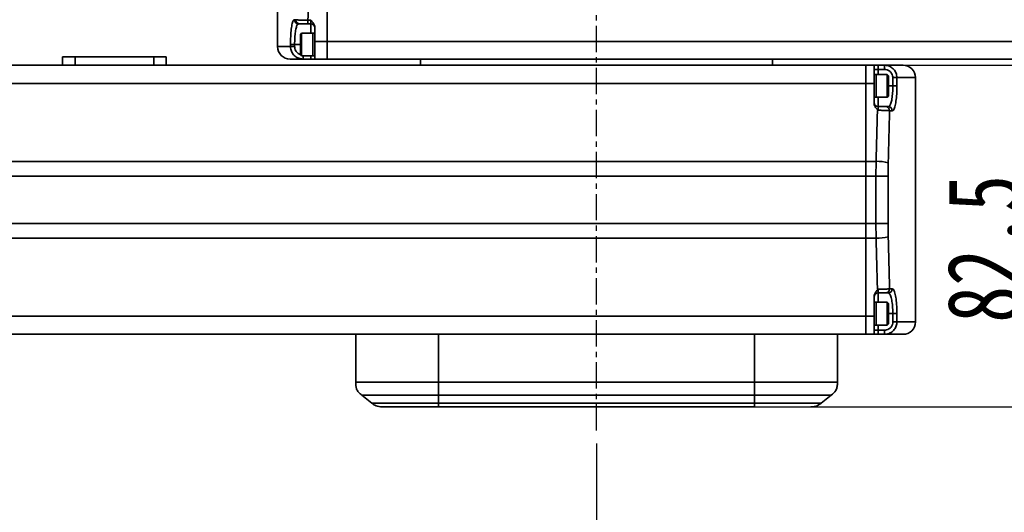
# Model space of a CAD drawing. Header units: millimetres. Extents: x 5717 to 9500, y -822 to 3039.
# Tile 24 of 31: x 7384 to 7621, y 1873 to 1992. Entities that reach past the tile are written whole.
import ezdxf

# ---------------------------------------------------------------- set-up
doc = ezdxf.new("R2010")
doc.units = ezdxf.units.MM
doc.header["$PDSIZE"] = -1
doc.linetypes.add('CENTER', pattern=[10.16, 6.35, -1.27, 1.27, -1.27])
doc.styles.get("Standard").update_dxf_attribs({"font": 'geniso.shx'})
doc.dimstyles.new('ISO-25', dxfattribs={"dimscale": 5, "dimtxt": 3.5, "dimasz": 4.5, "dimexe": 3.5, "dimexo": 0.625, "dimtad": 1, "dimdec": 1, "dimtxsty": 'Standard', "dimcen": 2.5, "dimclrd": 1, "dimclre": 1, "dimadec": 0, "dimazin": 0, "dimtfac": 1, "dimtdec": 1, "dimtmove": 1, "dimatfit": 3, "dimfxl": 1, "dimarcsym": 0})

# ---------------------------------------------------------------- blocks, each defined once
blk = doc.blocks.new('*D2')
at = {"color": 1, "lineweight": -2, "transparency": 16777216}
for p, q in [((7522.94, 1890.07), (7522.94, 1676.42)), ((7147.94, 1734.47), (7147.94, 1676.42)), ((7170.44, 1693.92), (7500.44, 1693.92))]:
    blk.add_line(p, q, dxfattribs=at)
at = {"color": 1, "transparency": 16777216}
for points in [[(7170.44, 1697.67), (7170.44, 1690.17), (7147.94, 1693.92)], [(7500.44, 1697.67), (7500.44, 1690.17), (7522.94, 1693.92)]]:
    blk.add_solid(points, dxfattribs=at)
at = {"layer": 'Defpoints', "color": 0, "transparency": 16777216}
for p in [(7522.94, 1893.19), (7147.94, 1737.6), (7522.94, 1693.92)]:
    blk.add_point(p, dxfattribs=at)
at = {"color": 0, "transparency": 16777216, "insert": (7335.44, 1705.79), "char_height": 17.5, "attachment_point": 5}
blk.add_mtext('{\\fHYSWLongFangSong|b1|i0|c134|p2;375}', dxfattribs=at)
blk = doc.blocks.new('*D16')
at = {"color": 1, "lineweight": -2, "transparency": 16777216}
for p, q in [((7522.94, 1890.07), (7522.94, 1676.42)), ((7847.94, 1774.35), (7847.94, 1676.42)), ((7545.44, 1693.92), (7825.44, 1693.92))]:
    blk.add_line(p, q, dxfattribs=at)
at = {"color": 1, "transparency": 16777216}
for points in [[(7545.44, 1697.67), (7545.44, 1690.17), (7522.94, 1693.92)], [(7825.44, 1697.67), (7825.44, 1690.17), (7847.94, 1693.92)]]:
    blk.add_solid(points, dxfattribs=at)
at = {"layer": 'Defpoints', "color": 0, "transparency": 16777216}
for p in [(7522.94, 1893.19), (7847.94, 1777.48), (7847.94, 1693.92)]:
    blk.add_point(p, dxfattribs=at)
at = {"color": 0, "transparency": 16777216, "insert": (7685.44, 1705.79), "char_height": 17.5, "width": 17.7978, "attachment_point": 5}
blk.add_mtext('{\\fHYSWLongFangSong|b1|i0|c134|p2;325}', dxfattribs=at)
blk = doc.blocks.new('*D17')
at = {"color": 1, "lineweight": -2, "transparency": 16777216}
for p, q in [((7829.26, 2317.44), (6891.93, 2317.44)), ((6909.43, 1765.45), (6909.43, 2294.94)), ((7009.81, 1742.95), (6891.93, 1742.95))]:
    blk.add_line(p, q, dxfattribs=at)
at = {"color": 1, "transparency": 16777216}
for points in [[(6905.68, 2294.94), (6913.18, 2294.94), (6909.43, 2317.44)], [(6905.68, 1765.45), (6913.18, 1765.45), (6909.43, 1742.95)]]:
    blk.add_solid(points, dxfattribs=at)
at = {"layer": 'Defpoints', "color": 0, "transparency": 16777216}
for p in [(6909.43, 2317.44), (7832.38, 2317.44), (7012.94, 1742.95)]:
    blk.add_point(p, dxfattribs=at)
at = {"color": 0, "transparency": 16777216, "insert": (6897.55, 2030.2), "char_height": 17.5, "attachment_point": 5, "rotation": 90}
blk.add_mtext('{\\fHYSWLongFangSong|b1|i0|c134|p2;574}', dxfattribs=at)
blk = doc.blocks.new('*D19')
at = {"color": 1, "lineweight": -2, "transparency": 16777216}
for p, q in [((7532.18, 1898.95), (7649.91, 1898.95)), ((7632.41, 1765.45), (7632.41, 1876.45)), ((7220.06, 1742.95), (7649.91, 1742.95))]:
    blk.add_line(p, q, dxfattribs=at)
at = {"color": 1, "transparency": 16777216}
for points in [[(7628.66, 1876.45), (7636.16, 1876.45), (7632.41, 1898.95)], [(7628.66, 1765.45), (7636.16, 1765.45), (7632.41, 1742.95)]]:
    blk.add_solid(points, dxfattribs=at)
at = {"layer": 'Defpoints', "color": 0, "transparency": 16777216}
for p in [(7529.06, 1898.95), (7632.41, 1898.95), (7216.94, 1742.95)]:
    blk.add_point(p, dxfattribs=at)
at = {"color": 0, "transparency": 16777216, "insert": (7620.53, 1809.61), "char_height": 17.5, "attachment_point": 5, "rotation": 90}
blk.add_mtext('{\\fHYSWLongFangSong|b1|i0|c134|p2;156}', dxfattribs=at)
blk = doc.blocks.new('*D22')
at = {"color": 1, "lineweight": -2, "transparency": 16777216}
for p, q in [((7591.06, 1981.45), (7649.77, 1981.45)), ((7632.27, 1921.45), (7632.27, 1958.95)), ((7534.19, 1898.95), (7649.77, 1898.95))]:
    blk.add_line(p, q, dxfattribs=at)
at = {"color": 1, "transparency": 16777216}
for points in [[(7628.52, 1958.95), (7636.02, 1958.95), (7632.27, 1981.45)], [(7628.52, 1921.45), (7636.02, 1921.45), (7632.27, 1898.95)]]:
    blk.add_solid(points, dxfattribs=at)
at = {"layer": 'Defpoints', "color": 0, "transparency": 16777216}
for p in [(7587.94, 1981.45), (7632.27, 1981.45), (7531.07, 1898.95)]:
    blk.add_point(p, dxfattribs=at)
at = {"color": 0, "transparency": 16777216, "insert": (7618.59, 1937.09), "char_height": 17.5, "attachment_point": 5, "rotation": 90}
blk.add_mtext('{\\fHYSWLongFangSong|b1|i0|c134|p2;82,5}', dxfattribs=at)

msp = doc.modelspace()

# ---------------------------------------------------------------- linework, layer by layer
at = {"color": 4, "linetype": 'CENTER'}
msp.add_line((7522.94, 1893.19), (7522.94, 2039.62), dxfattribs=at)
at = {"linetype": 'Continuous', "lineweight": 35}
for p, q in [((7445.94, 2029.95), (7445.94, 1985.95)), ((7457.94, 1987.21), (7457.94, 2000.74)), ((7449.99, 1992.45), (7450.29, 1992.45)), ((7453.25, 1992.3), (7453.94, 1992.3)), ((7453.25, 1991.45), (7453.25, 1992.3)), ((7453.94, 1991.45), (7453.94, 1992.3)), ((7451.27, 1991.45), (7450.98, 1991.45)), ((7453.94, 1991.45), (7453.25, 1991.45)), ((7453.94, 1989.2), (7453.94, 1991.45)), ((7454.94, 1987.21), (7454.94, 1990.59)), ((7451.74, 1989.2), (7451.44, 1988.9)), ((7451.44, 1984), (7451.44, 1988.9)), ((7454.44, 1989.2), (7451.74, 1989.2)), ((7451.74, 1989.2), (7451.74, 1983.7)), ((7454.94, 1989.2), (7454.44, 1989.2)), ((7454.44, 1989.2), (7454.44, 1983.7)), ((7445.94, 1985.95), (7449.06, 1985.95)), ((7449.06, 1985.95), (7449.06, 1986.45)), ((7450.05, 1986.45), (7449.06, 1986.45)), ((7450.05, 1985.95), (7449.06, 1985.95)), ((7450.05, 1986.45), (7450.05, 1985.95)), ((7450.05, 1986.45), (7451.44, 1986.45)), ((7454.94, 1987.21), (7457.94, 1987.21)), ((7454.94, 1987.21), (7454.94, 1982.95)), ((7457.94, 1987.21), (7457.94, 1982.95)), ((7457.94, 1987.21), (7902.94, 1987.21)), ((7394.04, 1981.45), (7394.04, 1983.45)), ((7394.04, 1983.45), (7397.04, 1983.45)), ((7397.04, 1983.45), (7397.04, 1981.45)), ((7397.04, 1983.45), (7416.04, 1983.45)), ((7416.04, 1981.45), (7416.04, 1983.45)), ((7416.04, 1983.45), (7419.04, 1983.45)), ((7419.04, 1983.45), (7419.04, 1981.45)), ((7452.07, 1982.95), (7448.94, 1982.95)), ((7451.44, 1984), (7451.74, 1983.7)), ((7451.74, 1983.7), (7454.44, 1983.7)), ((7452.07, 1983.7), (7452.07, 1982.95)), ((7453.94, 1982.95), (7452.07, 1982.95)), ((7453.94, 1982.95), (7453.94, 1983.7)), ((7454.44, 1983.7), (7454.94, 1983.7)), ((7457.94, 1982.95), (7454.94, 1982.95)), ((7902.94, 1982.95), (7457.94, 1982.95)), ((7480.44, 1982.95), (7480.44, 1981.45)), ((7565.44, 1981.45), (7565.44, 1982.95)), ((7190.89, 1981.45), (7587.94, 1981.45)), ((7587.94, 1981.45), (7589.94, 1981.45)), ((7587.94, 1977.05), (7587.94, 1981.45)), ((7589.94, 1977.05), (7589.94, 1981.45)), ((7590.94, 1980.45), (7589.94, 1980.45)), ((7590.94, 1981.45), (7590.94, 1980.45)), ((7590.94, 1981.45), (7592.44, 1981.45)), ((7592.44, 1980.45), (7590.94, 1980.45)), ((7590.94, 1980.45), (7590.94, 1979.2)), ((7592.44, 1980.45), (7592.44, 1981.45)), ((7592.44, 1981.45), (7596.94, 1981.45)), ((7590.44, 1979.2), (7589.94, 1979.2)), ((7593.14, 1979.2), (7590.44, 1979.2)), ((7590.44, 1973.7), (7590.44, 1979.2)), ((7593.44, 1978.9), (7593.14, 1979.2)), ((7593.14, 1973.7), (7593.14, 1979.2)), ((7593.44, 1978.9), (7593.44, 1974)), ((7594.47, 1976.45), (7594.47, 1978.45)), ((7594.47, 1978.45), (7595.45, 1978.45)), ((7595.45, 1978.45), (7595.45, 1976.45)), ((7599.94, 1978.45), (7595.45, 1978.45)), ((7599.94, 1919.45), (7599.94, 1978.45)), ((7587.94, 1977.05), (7082.94, 1977.05)), ((7589.94, 1977.05), (7587.94, 1977.05)), ((7587.94, 1977.05), (7587.94, 1958.23)), ((7589.94, 1977.05), (7589.94, 1972.29)), ((7594.47, 1976.45), (7593.44, 1976.45)), ((7594.47, 1976.45), (7595.45, 1976.45)), ((7589.94, 1973.7), (7590.44, 1973.7)), ((7590.44, 1973.7), (7593.14, 1973.7)), ((7590.94, 1973.7), (7590.94, 1971.45)), ((7593.14, 1973.7), (7593.44, 1974)), ((7592.71, 1971.45), (7593.36, 1971.45)), ((7594.34, 1970.45), (7593.69, 1970.45)), ((7082.94, 1958.23), (7587.94, 1958.23)), ((7587.94, 1954.66), (7587.94, 1958.23)), ((7587.94, 1958.23), (7590.44, 1958.23)), ((7590.39, 1954.66), (7590.44, 1958.23)), ((7593.37, 1957.87), (7593.33, 1954.66)), ((7587.94, 1954.66), (7082.94, 1954.66)), ((7590.39, 1954.66), (7587.94, 1954.66)), ((7587.94, 1954.66), (7587.94, 1943.24)), ((7590.39, 1954.66), (7593.33, 1954.66)), ((7590.39, 1943.24), (7590.39, 1954.66)), ((7593.33, 1954.66), (7593.33, 1943.24)), ((7082.94, 1943.24), (7587.94, 1943.24)), ((7587.94, 1939.67), (7587.94, 1943.24)), ((7587.94, 1943.24), (7590.39, 1943.24)), ((7590.39, 1943.24), (7593.33, 1943.24)), ((7590.44, 1939.67), (7590.39, 1943.24)), ((7593.33, 1943.24), (7593.37, 1940.03)), ((7587.94, 1939.67), (7082.94, 1939.67)), ((7590.44, 1939.67), (7587.94, 1939.67)), ((7587.94, 1939.67), (7587.94, 1920.85)), ((7589.94, 1920.85), (7589.94, 1925.61)), ((7590.94, 1926.45), (7590.94, 1924.2)), ((7593.36, 1926.45), (7592.71, 1926.45)), ((7593.69, 1927.45), (7594.34, 1927.45)), ((7590.44, 1924.2), (7589.94, 1924.2)), ((7593.14, 1924.2), (7590.44, 1924.2)), ((7590.44, 1918.7), (7590.44, 1924.2)), ((7593.44, 1923.9), (7593.14, 1924.2)), ((7593.14, 1918.7), (7593.14, 1924.2)), ((7593.44, 1923.9), (7593.44, 1919)), ((7082.94, 1920.85), (7587.94, 1920.85)), ((7587.94, 1920.85), (7589.94, 1920.85)), ((7587.94, 1916.45), (7587.94, 1920.85)), ((7589.94, 1920.85), (7589.94, 1916.45)), ((7594.47, 1921.45), (7593.44, 1921.45)), ((7594.47, 1921.45), (7595.45, 1921.45)), ((7594.47, 1919.45), (7594.47, 1921.45)), ((7595.45, 1921.45), (7595.45, 1919.45)), ((7589.94, 1918.7), (7590.44, 1918.7)), ((7590.44, 1918.7), (7593.14, 1918.7)), ((7590.94, 1918.7), (7590.94, 1917.45)), ((7593.14, 1918.7), (7593.44, 1919)), ((7594.47, 1919.45), (7595.45, 1919.45)), ((7595.45, 1919.45), (7599.94, 1919.45)), ((7479.98, 1916.45), (7082.94, 1916.45)), ((7464.79, 1904.87), (7464.79, 1916.45)), ((7479.98, 1916.45), (7484.79, 1916.45)), ((7484.79, 1916.45), (7484.79, 1904.87)), ((7484.79, 1916.45), (7561.09, 1916.45)), ((7561.09, 1916.45), (7561.09, 1904.87)), ((7561.09, 1916.45), (7565.89, 1916.45)), ((7587.94, 1916.45), (7565.89, 1916.45)), ((7581.09, 1916.45), (7581.09, 1904.87)), ((7589.94, 1916.45), (7587.94, 1916.45)), ((7590.94, 1917.45), (7589.94, 1917.45)), ((7590.94, 1917.45), (7590.94, 1916.45)), ((7590.94, 1917.45), (7592.44, 1917.45)), ((7592.44, 1916.45), (7590.94, 1916.45)), ((7592.44, 1917.45), (7592.44, 1916.45)), ((7596.94, 1916.45), (7592.44, 1916.45)), ((7464.79, 1904.87), (7484.79, 1904.87)), ((7484.79, 1904.87), (7561.09, 1904.87)), ((7561.09, 1904.87), (7581.09, 1904.87)), ((7466.29, 1901.75), (7484.79, 1901.75)), ((7468.69, 1899.83), (7466.29, 1901.75)), ((7484.79, 1901.75), (7561.09, 1901.75)), ((7484.79, 1901.75), (7484.79, 1899.83)), ((7561.09, 1901.75), (7579.59, 1901.75)), ((7561.09, 1901.75), (7561.09, 1899.83)), ((7579.59, 1901.75), (7577.18, 1899.83)), ((7468.69, 1899.83), (7484.79, 1899.83)), ((7484.79, 1899.83), (7561.09, 1899.83)), ((7561.09, 1899.83), (7577.18, 1899.83)), ((7484.79, 1898.95), (7561.09, 1898.95))]:
    msp.add_line(p, q, dxfattribs=at)
for centre, radius, start, end in [((7450.99, 1992.44), 0.993, 179.6127, 269.6074), ((7451.28, 1992.44), 0.993, 179.5847, 269.5786), ((7453.94, 1990.45), 1, 0, 90), ((7448.94, 1985.95), 3, 180, 270), ((7596.94, 1978.45), 3, 0, 90), ((7590.94, 1972.45), 1, 180, 270), ((7592.7, 1970.46), 0.99, 359.4035, 89.3908), ((7593.35, 1970.46), 0.991, 359.4653, 89.4552), ((7590.72, 1948.38), 9.86, 74.4311, 91.6787), ((7590.72, 1949.52), 9.86, 268.3213, 285.5689), ((7590.94, 1925.45), 1, 90, 180), ((7592.7, 1927.44), 0.99, 270.6092, 0.5965), ((7593.35, 1927.44), 0.991, 270.5448, 0.5347), ((7596.94, 1919.45), 3, 270, 0)]:
    msp.add_arc(centre, radius, start, end, dxfattribs=at)
for centre, major_axis, ratio, start_param, end_param in [((7745.94, 1656.06), (0, 1980), 0.15, 1.395827, 1.400151), ((7299.94, 2473.29), (0, 2475), 0.12, 4.50275, 4.507774), ((7299.94, 2472.94), (0, 2475), 0.121212, 4.50275, 4.507943), ((7299.94, 1424.96), (0, 2475), 0.121212, 4.916835, 4.922028), ((7299.94, 1424.6), (0, 2475), 0.12, 4.917004, 4.922028)]:
    msp.add_ellipse(centre, major_axis=major_axis, ratio=ratio, start_param=start_param, end_param=end_param, dxfattribs=at)
for points, knots in [([(7449.06, 1986.45), (7449.07, 1987.12), (7449.08, 1988.46), (7449.23, 1990.24), (7449.46, 1991.6), (7449.73, 1992.34), (7449.92, 1992.42), (7449.99, 1992.45)], [0, 0, 0, 0, 0.211319, 0.422754, 0.635314, 0.850225, 1, 1, 1, 1]), ([(7450.29, 1992.45), (7450.36, 1992.43), (7450.52, 1992.4), (7451.08, 1992.36), (7451.88, 1992.33), (7452.66, 1992.31), (7453.13, 1992.3), (7453.25, 1992.3)], [0, 0, 0, 0, 0.213428, 0.427099, 0.670039, 0.911076, 1, 1, 1, 1]), ([(7453.94, 1992.3), (7453.94, 1992.3), (7454.14, 1992.1), (7454.5, 1991.74), (7454.87, 1991.15), (7454.92, 1990.76), (7454.94, 1990.59)], [0, 0, 0, 0, 0.003085, 0.413272, 0.752251, 1, 1, 1, 1]), ([(7450.98, 1991.45), (7450.9, 1991.42), (7450.72, 1991.36), (7450.45, 1990.74), (7450.22, 1989.61), (7450.07, 1988.12), (7450.06, 1987.01), (7450.05, 1986.45)], [0, 0, 0, 0, 0.149978, 0.365043, 0.577586, 0.788881, 1, 1, 1, 1]), ([(7453.25, 1991.45), (7453.17, 1991.45), (7452.86, 1991.45), (7452.34, 1991.45), (7451.8, 1991.45), (7451.43, 1991.45), (7451.32, 1991.45), (7451.27, 1991.45)], [0, 0, 0, 0, 0.088638, 0.329123, 0.571999, 0.786011, 1, 1, 1, 1]), ([(7452.07, 1982.95), (7451.73, 1982.98), (7451.04, 1983.05), (7450.13, 1983.58), (7449.45, 1984.35), (7449.1, 1985.19), (7449.07, 1985.74), (7449.06, 1985.95)], [0, 0, 0, 0, 0.216955, 0.434216, 0.65081, 0.865595, 1, 1, 1, 1]), ([(7450.05, 1985.95), (7450.05, 1985.81), (7450.08, 1985.44), (7450.31, 1984.88), (7450.77, 1984.38), (7451.2, 1984.09), (7451.45, 1984.05), (7451.48, 1984.05)], [0, 0, 0, 0, 0.165365, 0.429821, 0.696966, 0.965444, 1, 1, 1, 1]), ([(7454.94, 1982.95), (7454.92, 1982.95), (7454.87, 1982.95), (7454.5, 1982.95), (7454.14, 1982.95), (7453.94, 1982.95), (7453.94, 1982.95)], [0, 0, 0, 0, 0.247749, 0.586728, 0.996915, 1, 1, 1, 1]), ([(7589.94, 1981.45), (7589.96, 1981.45), (7590, 1981.45), (7590.38, 1981.45), (7590.74, 1981.45), (7590.94, 1981.45), (7590.94, 1981.45)], [0, 0, 0, 0, 0.247749, 0.586728, 0.996915, 1, 1, 1, 1]), ([(7592.44, 1981.45), (7592.78, 1981.42), (7593.47, 1981.35), (7594.38, 1980.82), (7595.06, 1980.04), (7595.41, 1979.2), (7595.44, 1978.66), (7595.45, 1978.45)], [0, 0, 0, 0, 0.217972, 0.436389, 0.65382, 0.868624, 1, 1, 1, 1]), ([(7594.47, 1978.45), (7594.46, 1978.59), (7594.44, 1978.95), (7594.2, 1979.51), (7593.75, 1980.03), (7593.13, 1980.38), (7592.67, 1980.43), (7592.44, 1980.45)], [0, 0, 0, 0, 0.130834, 0.344978, 0.56228, 0.781167, 1, 1, 1, 1]), ([(7593.36, 1971.45), (7593.45, 1971.48), (7593.67, 1971.54), (7593.99, 1972.17), (7594.26, 1973.3), (7594.44, 1974.78), (7594.46, 1975.89), (7594.47, 1976.45)], [0, 0, 0, 0, 0.153539, 0.368791, 0.580466, 0.790357, 1, 1, 1, 1]), ([(7595.45, 1976.45), (7595.44, 1975.78), (7595.42, 1974.45), (7595.24, 1972.67), (7594.97, 1971.31), (7594.65, 1970.56), (7594.43, 1970.48), (7594.34, 1970.45)], [0, 0, 0, 0, 0.210055, 0.42021, 0.631888, 0.846832, 1, 1, 1, 1]), ([(7590.74, 1970.4), (7590.76, 1970.42), (7590.8, 1970.46), (7590.83, 1970.52), (7590.84, 1970.57), (7590.84, 1970.62), (7590.75, 1970.75), (7590.45, 1971.05), (7590.1, 1971.52), (7589.95, 1972.02), (7589.94, 1972.24), (7589.94, 1972.29)], [0, 0, 0, 0, 0.041573, 0.074485, 0.091374, 0.108351, 0.144023, 0.301771, 0.696613, 0.938571, 1, 1, 1, 1]), ([(7590.94, 1971.45), (7590.93, 1971.45), (7590.92, 1971.44), (7590.91, 1971.36), (7590.9, 1971.18), (7590.89, 1970.94), (7590.89, 1970.71), (7590.89, 1970.58), (7590.89, 1970.57)], [0, 0, 0, 0, 0.110883, 0.345513, 0.503871, 0.73498, 0.965943, 1, 1, 1, 1]), ([(7590.94, 1971.45), (7590.95, 1971.45), (7591.18, 1971.45), (7591.64, 1971.45), (7592.19, 1971.45), (7592.56, 1971.45), (7592.67, 1971.45), (7592.71, 1971.45)], [0, 0, 0, 0, 0.011803, 0.276961, 0.543888, 0.810989, 1, 1, 1, 1]), ([(7590.89, 1970.57), (7590.89, 1970.57), (7590.84, 1970.51), (7590.79, 1970.45), (7590.74, 1970.4)], [0, 0, 0, 0, 0.027944, 1, 1, 1, 1]), ([(7593.69, 1970.45), (7593.62, 1970.46), (7593.47, 1970.48), (7592.92, 1970.52), (7592.08, 1970.55), (7591.35, 1970.56), (7590.95, 1970.57), (7590.89, 1970.57)], [0, 0, 0, 0, 0.181853, 0.438989, 0.69628, 0.952206, 1, 1, 1, 1]), ([(7589.94, 1925.61), (7589.96, 1925.78), (7590, 1926.18), (7590.3, 1926.64), (7590.58, 1926.98), (7590.74, 1927.16), (7590.82, 1927.26), (7590.84, 1927.3), (7590.84, 1927.34), (7590.83, 1927.4), (7590.79, 1927.45), (7590.75, 1927.49), (7590.74, 1927.5)], [0, 0, 0, 0, 0.2313778, 0.5519813, 0.723874, 0.8443045, 0.8763203, 0.8967128, 0.9122563, 0.9277665, 0.9748146, 1, 1, 1, 1]), ([(7590.74, 1927.5), (7590.79, 1927.45), (7590.84, 1927.39), (7590.89, 1927.33), (7590.89, 1927.33)], [0, 0, 0, 0, 0.9720562, 1, 1, 1, 1]), ([(7590.89, 1927.33), (7591.18, 1927.34), (7591.8, 1927.34), (7592.65, 1927.37), (7593.37, 1927.41), (7593.58, 1927.43), (7593.69, 1927.45)], [0, 0, 0, 0, 0.218313, 0.472195, 0.726929, 1, 1, 1, 1]), ([(7590.89, 1927.33), (7590.89, 1927.32), (7590.89, 1927.19), (7590.89, 1926.96), (7590.9, 1926.72), (7590.91, 1926.54), (7590.92, 1926.46), (7590.93, 1926.45), (7590.94, 1926.45)], [0, 0, 0, 0, 0.034057, 0.26502, 0.496129, 0.654487, 0.889117, 1, 1, 1, 1]), ([(7592.71, 1926.45), (7592.64, 1926.45), (7592.49, 1926.45), (7592.01, 1926.45), (7591.48, 1926.45), (7591.1, 1926.45), (7590.94, 1926.45)], [0, 0, 0, 0, 0.283711, 0.548131, 0.811313, 1, 1, 1, 1]), ([(7594.47, 1921.45), (7594.46, 1921.79), (7594.45, 1922.7), (7594.33, 1924.1), (7594.09, 1925.4), (7593.75, 1926.28), (7593.49, 1926.39), (7593.36, 1926.45)], [0, 0, 0, 0, 0.12952, 0.342655, 0.559788, 0.779715, 1, 1, 1, 1]), ([(7594.34, 1927.45), (7594.47, 1927.38), (7594.74, 1927.25), (7595.07, 1926.19), (7595.32, 1924.63), (7595.44, 1922.95), (7595.45, 1921.86), (7595.45, 1921.45)], [0, 0, 0, 0, 0.219785, 0.439499, 0.656741, 0.870218, 1, 1, 1, 1]), ([(7592.44, 1917.45), (7592.6, 1917.46), (7592.98, 1917.49), (7593.56, 1917.74), (7594.06, 1918.19), (7594.4, 1918.78), (7594.45, 1919.23), (7594.47, 1919.45)], [0, 0, 0, 0, 0.151618, 0.366663, 0.57869, 0.789321, 1, 1, 1, 1]), ([(7595.45, 1919.45), (7595.42, 1919.12), (7595.36, 1918.45), (7594.85, 1917.56), (7594.1, 1916.88), (7593.25, 1916.51), (7592.68, 1916.47), (7592.44, 1916.45)], [0, 0, 0, 0, 0.211518, 0.422628, 0.634574, 0.849, 1, 1, 1, 1]), ([(7590.94, 1916.45), (7590.94, 1916.45), (7590.74, 1916.45), (7590.38, 1916.45), (7590, 1916.45), (7589.96, 1916.45), (7589.94, 1916.45)], [0, 0, 0, 0, 0.003085, 0.413272, 0.752251, 1, 1, 1, 1]), ([(7466.29, 1901.75), (7466.01, 1901.97), (7465.48, 1902.39), (7464.8, 1903.44), (7464.79, 1904.32), (7464.79, 1904.87)], [0, 0, 0, 0, 0.289057, 0.55761, 1, 1, 1, 1]), ([(7484.79, 1904.87), (7484.79, 1904.52), (7484.79, 1903.84), (7484.79, 1902.65), (7484.79, 1902.1), (7484.79, 1901.75)], [0, 0, 0, 0, 0.289057, 0.55761, 1, 1, 1, 1]), ([(7561.09, 1904.87), (7561.09, 1904.52), (7561.09, 1903.84), (7561.09, 1902.65), (7561.09, 1902.1), (7561.09, 1901.75)], [0, 0, 0, 0, 0.289057, 0.55761, 1, 1, 1, 1]), ([(7581.09, 1904.87), (7581.09, 1904.52), (7581.09, 1903.84), (7580.7, 1902.65), (7580.01, 1902.1), (7579.59, 1901.75)], [0, 0, 0, 0, 0.289057, 0.55761, 1, 1, 1, 1]), ([(7471.19, 1898.95), (7470.67, 1898.97), (7469.74, 1899), (7469.01, 1899.57), (7468.69, 1899.83)], [0, 0, 0, 0, 0.557303, 1, 1, 1, 1]), ([(7484.79, 1899.83), (7484.79, 1899.52), (7484.79, 1898.96), (7484.79, 1898.95), (7484.79, 1898.95)], [0, 0, 0, 0, 0.557303, 1, 1, 1, 1]), ([(7561.09, 1899.83), (7561.09, 1899.52), (7561.09, 1898.96), (7561.09, 1898.95), (7561.09, 1898.95)], [0, 0, 0, 0, 0.557303, 1, 1, 1, 1]), ([(7577.18, 1899.83), (7576.77, 1899.52), (7576.02, 1898.96), (7575.09, 1898.95), (7574.68, 1898.95)], [0, 0, 0, 0, 0.557303, 1, 1, 1, 1]), ([(7471.19, 1898.95), (7471.24, 1898.95), (7471.33, 1898.95), (7472.08, 1898.95), (7473.34, 1898.95), (7475.11, 1898.95), (7477.28, 1898.95), (7479.72, 1898.95), (7482.25, 1898.95), (7483.96, 1898.95), (7484.79, 1898.95)], [0, 0, 0, 0, 0.116516, 0.240011, 0.368641, 0.5, 0.631359, 0.759989, 0.883484, 1, 1, 1, 1])]:
    msp.add_open_spline(points, degree=3, knots=knots, dxfattribs=at)

# ---------------------------------------------------------------- dimensions: what is measured, and where the dimension line sits
dim = msp.add_linear_dim(base=(6909.43, 2317.44), p1=(7012.94, 1742.95), p2=(7832.38, 2317.44), angle=90, text='{\\fHYSWLongFangSong|b1|i0|c134|p2;<>}', dimstyle='ISO-25', override={"dimdec": 0})
dim.commit()
dim.dimension.update_dxf_attribs({"geometry": '*D17', "text_midpoint": (6897.55, 2030.2)})
for base, p1, p2, picture, middle in [((7632.27, 1981.45), (7531.07, 1898.95), (7587.94, 1981.45), '*D22', (7632.27, 1937.09)), ((7632.41, 1898.95), (7216.94, 1742.95), (7529.06, 1898.95), '*D19', (7632.41, 1809.61))]:
    dim = msp.add_linear_dim(base=base, p1=p1, p2=p2, angle=90, text='{\\fHYSWLongFangSong|b1|i0|c134|p2;<>}', dimstyle='ISO-25', override={"dimtmove": 0})
    dim.commit()
    dim.dimension.update_dxf_attribs({"geometry": picture, "text_midpoint": middle, "dimtype": 160})
for base, p1, p2, picture, middle in [((7522.94, 1693.92), (7147.94, 1737.6), (7522.94, 1893.19), '*D2', (7335.44, 1705.79)), ((7847.94, 1693.92), (7522.94, 1893.19), (7847.94, 1777.48), '*D16', (7685.44, 1705.79))]:
    dim = msp.add_linear_dim(base=base, p1=p1, p2=p2, text='{\\fHYSWLongFangSong|b1|i0|c134|p2;<>}', dimstyle='ISO-25')
    dim.commit()
    dim.dimension.update_dxf_attribs({"geometry": picture, "text_midpoint": middle})

doc.saveas('drawing.dxf')
